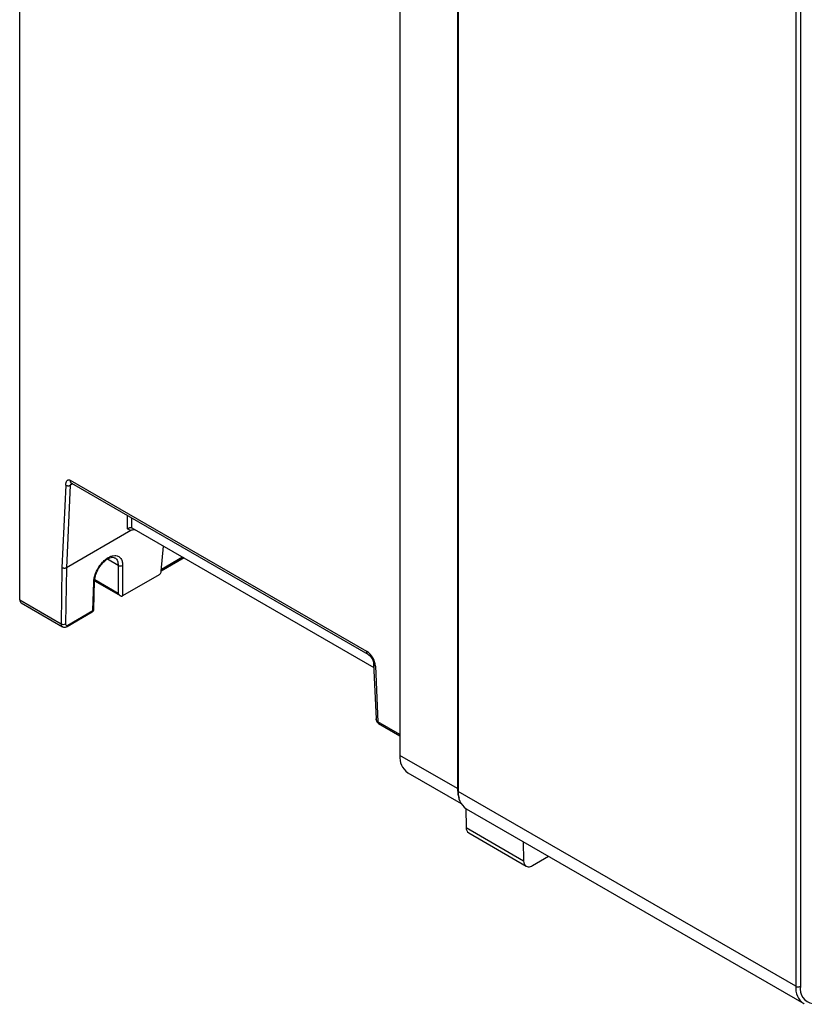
# Model space of a CAD drawing. Header units: inches. Extents: x -257 to -77, y 218 to 441.
# Tile 1 of 16: x -257 to -170, y 219 to 328. Entities that reach past the tile are written whole.
import ezdxf

# ---------------------------------------------------------------- set-up
doc = ezdxf.new("R2010")
doc.units = ezdxf.units.IN
doc.header["$MEASUREMENT"] = 0

# ---------------------------------------------------------------- blocks, each defined once
blk = doc.blocks.new('block 40')
at = {"color": 7, "lineweight": 25}
blk.add_lwpolyline([(-207.54, 240.36), (-169.93, 218.64)], dxfattribs=at)
blk = doc.blocks.new('block 91')
at = {"color": 7, "lineweight": 25}
blk.add_lwpolyline([(-214.04, 244.37), (-208.11, 240.94)], dxfattribs=at)
blk = doc.blocks.new('block 95')
at = {"color": 7, "lineweight": 25}
blk.add_open_spline([(-218.49, 257.58), (-218.46, 257.56), (-218.43, 257.54), (-218.4, 257.51), (-218.35, 257.48), (-218.3, 257.43), (-218.25, 257.38), (-218.19, 257.32), (-218.14, 257.25), (-218.09, 257.17), (-218.04, 257.09), (-217.99, 257.01), (-217.95, 256.92), (-217.92, 256.83), (-217.89, 256.75), (-217.87, 256.67), (-217.86, 256.61), (-217.85, 256.55), (-217.85, 256.5)], degree=3, knots=[0, 0, 0, 0, 1, 1, 1, 2, 2, 2, 3, 3, 3, 4, 4, 4, 5, 5, 5, 6, 6, 6, 6], dxfattribs=at)
blk = doc.blocks.new('block 96')
at = {"color": 7, "lineweight": 25}
blk.add_lwpolyline([(-217.85, 256.5), (-217.57, 250.36)], dxfattribs=at)
blk = doc.blocks.new('block 98')
at = {"color": 7, "lineweight": 25}
blk.add_lwpolyline([(-217.29, 249.86), (-214.91, 248.49)], dxfattribs=at)
blk = doc.blocks.new('block 99')
at = {"color": 7, "lineweight": 25}
blk.add_lwpolyline([(-251.51, 276.64), (-218.49, 257.58)], dxfattribs=at)
blk = doc.blocks.new('block 105')
at = {"color": 7, "lineweight": 25}
blk.add_open_spline([(-217.58, 250.36), (-217.57, 250.32), (-217.57, 250.28), (-217.56, 250.24), (-217.55, 250.19), (-217.53, 250.14), (-217.51, 250.1), (-217.49, 250.06), (-217.47, 250.01), (-217.43, 249.97), (-217.4, 249.93), (-217.35, 249.9), (-217.31, 249.87)], degree=3, knots=[0, 0, 0, 0, 1, 1, 1, 2, 2, 2, 3, 3, 3, 4, 4, 4, 4], dxfattribs=at)
blk = doc.blocks.new('block 106')
at = {"color": 7, "lineweight": 25}
blk.add_open_spline([(-217.32, 249.88), (-217.32, 249.88), (-217.31, 249.87), (-217.31, 249.87), (-217.3, 249.87), (-217.3, 249.86), (-217.29, 249.86)], degree=3, knots=[0, 0, 0, 0, 1, 1, 1, 2, 2, 2, 2], dxfattribs=at)
blk = doc.blocks.new('block 107')
at = {"color": 7, "lineweight": 25}
blk.add_lwpolyline([(-207.25, 237.65), (-200.85, 233.95)], dxfattribs=at)
blk = doc.blocks.new('block 112')
at = {"color": 7, "lineweight": 25}
blk.add_lwpolyline([(-251.51, 276.61), (-251.5, 276.64)], dxfattribs=at)
blk = doc.blocks.new('block 114')
at = {"color": 7, "lineweight": 25}
blk.add_open_spline([(-248.93, 265.75), (-248.92, 265.87), (-248.91, 265.99), (-248.88, 266.11), (-248.86, 266.23), (-248.83, 266.35), (-248.79, 266.47), (-248.72, 266.69), (-248.62, 266.91), (-248.49, 267.11), (-248.39, 267.29), (-248.27, 267.46), (-248.14, 267.61), (-248.04, 267.73), (-247.93, 267.85), (-247.81, 267.94), (-247.72, 268.03), (-247.62, 268.1), (-247.53, 268.16), (-247.42, 268.22), (-247.32, 268.27), (-247.23, 268.31), (-247.12, 268.35), (-247.02, 268.37), (-246.93, 268.37), (-246.84, 268.37), (-246.76, 268.34), (-246.68, 268.31)], degree=3, knots=[0, 0, 0, 0, 1, 1, 1, 2, 2, 2, 3, 3, 3, 4, 4, 4, 5, 5, 5, 6, 6, 6, 7, 7, 7, 8, 8, 8, 9, 9, 9, 9], dxfattribs=at)
blk = doc.blocks.new('block 115')
at = {"color": 7, "lineweight": 25}
blk.add_open_spline([(-252.53, 260.65), (-252.49, 260.63), (-252.45, 260.61), (-252.4, 260.6), (-252.36, 260.59), (-252.31, 260.58), (-252.27, 260.59), (-252.22, 260.59), (-252.17, 260.59), (-252.12, 260.61), (-252.08, 260.62), (-252.04, 260.64), (-251.99, 260.67)], degree=3, knots=[0, 0, 0, 0, 1, 1, 1, 2, 2, 2, 3, 3, 3, 4, 4, 4, 4], dxfattribs=at)
blk = doc.blocks.new('block 116')
at = {"color": 7, "lineweight": 25}
blk.add_lwpolyline([(-257.12, 263.3), (-252.5, 260.63)], dxfattribs=at)
blk = doc.blocks.new('block 117')
at = {"color": 7, "lineweight": 25}
blk.add_lwpolyline([(-252, 260.66), (-249.2, 262.28)], dxfattribs=at)
blk = doc.blocks.new('block 118')
at = {"color": 7, "lineweight": 25}
blk.add_lwpolyline([(-249.02, 262.57), (-248.93, 265.75)], dxfattribs=at)
blk = doc.blocks.new('block 119')
at = {"color": 7, "lineweight": 25}
blk.add_open_spline([(-249.2, 262.28), (-249.09, 262.34), (-249.03, 262.45), (-249.02, 262.57)], degree=3, dxfattribs=at)
blk = doc.blocks.new('block 122')
at = {"color": 7, "lineweight": 25}
blk.add_lwpolyline([(-248.93, 265.75), (-246.07, 264.1)], dxfattribs=at)
blk = doc.blocks.new('block 170')
at = {"color": 7, "lineweight": 25}
blk.add_open_spline([(-170.3, 220.57), (-170.45, 219.65), (-169.83, 218.79), (-168.91, 218.64), (-168.44, 218.56), (-167.95, 218.69), (-167.58, 218.99)], degree=3, knots=[0, 0, 0, 0, 1, 1, 1, 2, 2, 2, 2], dxfattribs=at)
blk = doc.blocks.new('block 171')
at = {"color": 7, "lineweight": 25}
blk.add_lwpolyline([(-170.3, 329.74), (-170.3, 220.57)], dxfattribs=at)
blk = doc.blocks.new('block 203')
at = {"color": 7, "lineweight": 25}
blk.add_open_spline([(-170.8, 220.57), (-170.64, 220.49), (-170.46, 220.49), (-170.3, 220.57)], degree=3, dxfattribs=at)
blk = doc.blocks.new('block 204')
at = {"color": 7, "lineweight": 25}
blk.add_lwpolyline([(-170.8, 329.74), (-170.8, 220.57)], dxfattribs=at)
blk = doc.blocks.new('block 211')
at = {"color": 7, "lineweight": 25}
blk.add_lwpolyline([(-170.8, 220.57), (-208.41, 242.28)], dxfattribs=at)
blk = doc.blocks.new('block 212')
at = {"color": 7, "lineweight": 25}
blk.add_lwpolyline([(-208.41, 351.45), (-208.41, 242.28)], dxfattribs=at)
blk = doc.blocks.new('block 245')
at = {"color": 7, "lineweight": 25}
blk.add_lwpolyline([(-200.15, 234.02), (-198.36, 235.06)], dxfattribs=at)
blk = doc.blocks.new('block 246')
at = {"color": 7, "lineweight": 25}
blk.add_open_spline([(-201.14, 234.56), (-201.18, 234.23), (-200.94, 233.93), (-200.61, 233.89), (-200.45, 233.87), (-200.28, 233.91), (-200.15, 234.02)], degree=3, knots=[0, 0, 0, 0, 1, 1, 1, 2, 2, 2, 2], dxfattribs=at)
blk = doc.blocks.new('block 247')
at = {"color": 7, "lineweight": 25}
blk.add_lwpolyline([(-201.19, 236.69), (-201.14, 234.56)], dxfattribs=at)
blk = doc.blocks.new('block 248')
at = {"color": 7, "lineweight": 25}
blk.add_lwpolyline([(-208.51, 242.6), (-208.46, 241.98), (-208.33, 241.52)], dxfattribs=at)
blk = doc.blocks.new('block 249')
at = {"color": 7, "lineweight": 25}
blk.add_lwpolyline([(-208.51, 351.54), (-208.51, 242.6)], dxfattribs=at)
blk = doc.blocks.new('block 268')
at = {"color": 7, "lineweight": 25}
blk.add_lwpolyline([(-208.51, 242.6), (-214.91, 246.29)], dxfattribs=at)
blk = doc.blocks.new('block 269')
at = {"color": 7, "lineweight": 25}
blk.add_lwpolyline([(-214.91, 350.11), (-214.91, 246.29)], dxfattribs=at)
blk = doc.blocks.new('block 285')
at = {"color": 7, "lineweight": 25}
blk.add_lwpolyline([(-217.64, 256.24), (-217.37, 250.02)], dxfattribs=at)
blk = doc.blocks.new('block 286')
at = {"color": 7, "lineweight": 25}
blk.add_open_spline([(-217.64, 256.24), (-217.69, 256.92), (-218.06, 257.53), (-218.63, 257.9)], degree=3, dxfattribs=at)
blk = doc.blocks.new('block 287')
at = {"color": 7, "lineweight": 25}
blk.add_lwpolyline([(-251.64, 276.95), (-218.63, 257.9)], dxfattribs=at)
blk = doc.blocks.new('block 288')
at = {"color": 7, "lineweight": 25}
blk.add_open_spline([(-252.14, 276.41), (-252.14, 276.46), (-252.13, 276.5), (-252.13, 276.55), (-252.13, 276.59), (-252.12, 276.63), (-252.11, 276.67), (-252.1, 276.71), (-252.09, 276.75), (-252.08, 276.78), (-252.06, 276.82), (-252.05, 276.85), (-252.03, 276.88), (-252.01, 276.9), (-251.98, 276.93), (-251.96, 276.95), (-251.93, 276.97), (-251.9, 276.98), (-251.87, 276.99), (-251.85, 277), (-251.82, 277), (-251.8, 277), (-251.77, 277), (-251.75, 277), (-251.72, 276.99), (-251.7, 276.98), (-251.67, 276.97), (-251.64, 276.95)], degree=3, knots=[0, 0, 0, 0, 1, 1, 1, 2, 2, 2, 3, 3, 3, 4, 4, 4, 5, 5, 5, 6, 6, 6, 7, 7, 7, 8, 8, 8, 9, 9, 9, 9], dxfattribs=at)
blk = doc.blocks.new('block 289')
at = {"color": 7, "lineweight": 25}
blk.add_lwpolyline([(-252.14, 276.41), (-252.57, 267.21)], dxfattribs=at)
blk = doc.blocks.new('block 290')
at = {"color": 7, "lineweight": 25}
blk.add_lwpolyline([(-252.57, 267.21), (-252.66, 260.97)], dxfattribs=at)
blk = doc.blocks.new('block 291')
at = {"color": 7, "lineweight": 25}
blk.add_lwpolyline([(-257.27, 263.63), (-252.66, 260.97)], dxfattribs=at)
blk = doc.blocks.new('block 292')
at = {"color": 7, "lineweight": 25}
blk.add_lwpolyline([(-257.27, 263.63), (-257.27, 389.37)], dxfattribs=at)
blk = doc.blocks.new('block 831')
at = {"color": 7, "lineweight": 25}
blk.add_lwpolyline([(-169.93, 218.64), (-169.87, 218.61)], dxfattribs=at)
blk = doc.blocks.new('block 834')
at = {"color": 7, "lineweight": 25}
blk.add_open_spline([(-208.41, 242.28), (-208.5, 241.53), (-208.16, 240.79), (-207.54, 240.36)], degree=3, dxfattribs=at)
blk = doc.blocks.new('block 1122')
at = {"color": 7, "lineweight": 25}
blk.add_open_spline([(-214.91, 246.29), (-215.01, 245.54), (-214.67, 244.8), (-214.04, 244.37)], degree=3, dxfattribs=at)
blk = doc.blocks.new('block 1134')
at = {"color": 7, "lineweight": 25}
blk.add_open_spline([(-217.37, 250.02), (-217.38, 250.03), (-217.38, 250.03), (-217.39, 250.04)], degree=3, dxfattribs=at)
blk = doc.blocks.new('block 1135')
at = {"color": 7, "lineweight": 25}
blk.add_open_spline([(-251.5, 276.63), (-251.55, 276.64), (-251.58, 276.7), (-251.61, 276.76), (-251.63, 276.82), (-251.63, 276.89), (-251.64, 276.95)], degree=3, knots=[0, 0, 0, 0, 1, 1, 1, 2, 2, 2, 2], dxfattribs=at)
blk = doc.blocks.new('block 1136')
at = {"color": 7, "lineweight": 25}
blk.add_lwpolyline([(-207.54, 238.26), (-201.14, 234.56)], dxfattribs=at)
blk = doc.blocks.new('block 1137')
at = {"color": 7, "lineweight": 25}
blk.add_lwpolyline([(-207.59, 240.39), (-207.54, 238.26)], dxfattribs=at)
blk = doc.blocks.new('block 1139')
at = {"color": 7, "lineweight": 25}
blk.add_lwpolyline([(-244.77, 271.65), (-217.83, 256.09)], dxfattribs=at)
blk = doc.blocks.new('block 1140')
at = {"color": 7, "lineweight": 25}
blk.add_lwpolyline([(-244.77, 271.65), (-244.77, 272.75)], dxfattribs=at)
blk = doc.blocks.new('block 1148')
at = {"color": 7, "lineweight": 25}
blk.add_open_spline([(-207.54, 238.26), (-207.56, 238.02), (-207.45, 237.78), (-207.25, 237.65)], degree=3, dxfattribs=at)
blk = doc.blocks.new('block 1163')
at = {"color": 7, "lineweight": 25}
blk.add_open_spline([(-251.64, 276.4), (-251.64, 276.42), (-251.63, 276.44), (-251.62, 276.46), (-251.61, 276.49), (-251.59, 276.51), (-251.57, 276.53), (-251.54, 276.56), (-251.5, 276.58), (-251.46, 276.6)], degree=3, knots=[0, 0, 0, 0, 1, 1, 1, 2, 2, 2, 3, 3, 3, 3], dxfattribs=at)
blk = doc.blocks.new('block 1164')
at = {"color": 7, "lineweight": 25}
blk.add_open_spline([(-252.14, 276.41), (-252.13, 276.4), (-252.11, 276.4), (-252.1, 276.39), (-252.09, 276.39), (-252.08, 276.38), (-252.06, 276.37), (-252.05, 276.37), (-252.04, 276.37), (-252.02, 276.36), (-252, 276.36), (-251.98, 276.35), (-251.96, 276.35), (-251.93, 276.34), (-251.91, 276.34), (-251.89, 276.34), (-251.84, 276.34), (-251.8, 276.34), (-251.76, 276.35), (-251.74, 276.36), (-251.72, 276.36), (-251.7, 276.37), (-251.68, 276.38), (-251.66, 276.39), (-251.64, 276.4)], degree=3, knots=[0, 0, 0, 0, 1, 1, 1, 2, 2, 2, 3, 3, 3, 4, 4, 4, 5, 5, 5, 6, 6, 6, 7, 7, 7, 8, 8, 8, 8], dxfattribs=at)
blk = doc.blocks.new('block 1165')
at = {"color": 7, "lineweight": 25}
blk.add_lwpolyline([(-251.64, 276.4), (-252.07, 267.2)], dxfattribs=at)
blk = doc.blocks.new('block 1166')
at = {"color": 7, "lineweight": 25}
blk.add_open_spline([(-252.07, 267.2), (-252.08, 267.19), (-252.09, 267.19), (-252.11, 267.18), (-252.12, 267.17), (-252.13, 267.17), (-252.15, 267.17), (-252.16, 267.16), (-252.18, 267.16), (-252.2, 267.15), (-252.21, 267.15), (-252.23, 267.15), (-252.25, 267.14), (-252.27, 267.14), (-252.29, 267.14), (-252.31, 267.14), (-252.33, 267.14), (-252.36, 267.14), (-252.38, 267.15), (-252.4, 267.15), (-252.42, 267.15), (-252.44, 267.16), (-252.47, 267.16), (-252.49, 267.17), (-252.51, 267.18), (-252.53, 267.19), (-252.55, 267.2), (-252.57, 267.21)], degree=3, knots=[0, 0, 0, 0, 1, 1, 1, 2, 2, 2, 3, 3, 3, 4, 4, 4, 5, 5, 5, 6, 6, 6, 7, 7, 7, 8, 8, 8, 9, 9, 9, 9], dxfattribs=at)
blk = doc.blocks.new('block 1167')
at = {"color": 7, "lineweight": 25}
blk.add_open_spline([(-244.89, 271.34), (-245.01, 271.41), (-245.14, 271.47), (-245.26, 271.54)], degree=3, dxfattribs=at)
blk = doc.blocks.new('block 1168')
at = {"color": 7, "lineweight": 25}
blk.add_lwpolyline([(-244.89, 271.34), (-252.07, 267.2)], dxfattribs=at)
blk = doc.blocks.new('block 1172')
at = {"color": 7, "lineweight": 25}
blk.add_open_spline([(-245.26, 271.54), (-245.25, 271.55), (-245.23, 271.56), (-245.22, 271.57), (-245.21, 271.58), (-245.19, 271.59), (-245.18, 271.6), (-245.17, 271.61), (-245.15, 271.62), (-245.14, 271.63), (-245.13, 271.63), (-245.11, 271.64), (-245.1, 271.65), (-245.09, 271.65), (-245.08, 271.66), (-245.07, 271.66), (-245.05, 271.67), (-245.04, 271.67), (-245.03, 271.67), (-245.02, 271.67), (-245.01, 271.68), (-245, 271.68), (-244.98, 271.68), (-244.95, 271.69), (-244.93, 271.69), (-244.9, 271.69), (-244.87, 271.68), (-244.85, 271.68), (-244.82, 271.67), (-244.79, 271.66), (-244.77, 271.65)], degree=3, knots=[0, 0, 0, 0, 1, 1, 1, 2, 2, 2, 3, 3, 3, 4, 4, 4, 5, 5, 5, 6, 6, 6, 7, 7, 7, 8, 8, 8, 9, 9, 9, 10, 10, 10, 10], dxfattribs=at)
blk = doc.blocks.new('block 1173')
at = {"color": 7, "lineweight": 25}
blk.add_lwpolyline([(-252.07, 267.2), (-252.17, 260.96)], dxfattribs=at)
blk = doc.blocks.new('block 1174')
at = {"color": 7, "lineweight": 25}
blk.add_open_spline([(-252.66, 260.97), (-252.51, 260.88), (-252.32, 260.88), (-252.17, 260.96)], degree=3, dxfattribs=at)
blk = doc.blocks.new('block 1175')
at = {"color": 7, "lineweight": 25}
blk.add_lwpolyline([(-251.92, 260.82), (-249.12, 262.44)], dxfattribs=at)
blk = doc.blocks.new('block 1176')
at = {"color": 7, "lineweight": 25}
blk.add_open_spline([(-252.17, 260.96), (-252.17, 260.93), (-252.16, 260.91), (-252.16, 260.88), (-252.15, 260.86), (-252.14, 260.84), (-252.12, 260.82), (-252.1, 260.8), (-252.08, 260.79), (-252.05, 260.79), (-252.01, 260.78), (-251.97, 260.79), (-251.92, 260.82)], degree=3, knots=[0, 0, 0, 0, 1, 1, 1, 2, 2, 2, 3, 3, 3, 4, 4, 4, 4], dxfattribs=at)
blk = doc.blocks.new('block 1177')
at = {"color": 7, "lineweight": 25}
blk.add_lwpolyline([(-241.51, 266.81), (-241.26, 269.62)], dxfattribs=at)
blk = doc.blocks.new('block 1178')
at = {"color": 7, "lineweight": 25}
blk.add_open_spline([(-241.76, 266.41), (-241.75, 266.42), (-241.73, 266.43), (-241.72, 266.44), (-241.71, 266.44), (-241.7, 266.45), (-241.69, 266.47), (-241.68, 266.48), (-241.66, 266.49), (-241.65, 266.5), (-241.64, 266.51), (-241.63, 266.52), (-241.62, 266.54), (-241.61, 266.55), (-241.6, 266.57), (-241.59, 266.58), (-241.57, 266.62), (-241.55, 266.66), (-241.53, 266.7), (-241.52, 266.74), (-241.52, 266.77), (-241.51, 266.81)], degree=3, knots=[0, 0, 0, 0, 1, 1, 1, 2, 2, 2, 3, 3, 3, 4, 4, 4, 5, 5, 5, 6, 6, 6, 7, 7, 7, 7], dxfattribs=at)
blk = doc.blocks.new('block 1179')
at = {"color": 7, "lineweight": 25}
blk.add_lwpolyline([(-241.76, 266.41), (-245.81, 264.07)], dxfattribs=at)
blk = doc.blocks.new('block 1180')
at = {"color": 7, "lineweight": 25}
blk.add_lwpolyline([(-245.81, 267.47), (-245.81, 264.07)], dxfattribs=at)
blk = doc.blocks.new('block 1181')
at = {"color": 7, "lineweight": 25}
blk.add_open_spline([(-249.03, 265.61), (-249.02, 265.77), (-249, 265.92), (-248.97, 266.08), (-248.93, 266.24), (-248.88, 266.4), (-248.82, 266.57), (-248.69, 266.9), (-248.51, 267.23), (-248.3, 267.51), (-248.19, 267.66), (-248.08, 267.79), (-247.95, 267.91), (-247.83, 268.03), (-247.71, 268.14), (-247.58, 268.23), (-247.45, 268.32), (-247.32, 268.39), (-247.2, 268.45), (-247.08, 268.5), (-246.96, 268.54), (-246.85, 268.55), (-246.64, 268.59), (-246.46, 268.56), (-246.33, 268.5), (-246.19, 268.44), (-246.08, 268.34), (-246.01, 268.23), (-245.93, 268.11), (-245.88, 267.99), (-245.85, 267.86), (-245.82, 267.73), (-245.81, 267.6), (-245.81, 267.47)], degree=3, knots=[0, 0, 0, 0, 1, 1, 1, 2, 2, 2, 3, 3, 3, 4, 4, 4, 5, 5, 5, 6, 6, 6, 7, 7, 7, 8, 8, 8, 9, 9, 9, 10, 10, 10, 11, 11, 11, 11], dxfattribs=at)
blk = doc.blocks.new('block 1182')
at = {"color": 7, "lineweight": 25}
blk.add_lwpolyline([(-249.12, 262.44), (-249.03, 265.61)], dxfattribs=at)
blk = doc.blocks.new('block 1183')
at = {"color": 7, "lineweight": 25}
blk.add_open_spline([(-246.31, 267.47), (-246.15, 267.39), (-245.97, 267.39), (-245.81, 267.47)], degree=3, dxfattribs=at)
blk = doc.blocks.new('block 1184')
at = {"color": 7, "lineweight": 25}
blk.add_open_spline([(-257.27, 263.63), (-257.28, 263.5), (-257.23, 263.38), (-257.12, 263.3)], degree=3, dxfattribs=at)
blk = doc.blocks.new('block 1185')
at = {"color": 7, "lineweight": 25}
blk.add_open_spline([(-244.42, 271.44), (-244.42, 271.44), (-244.42, 271.44), (-244.42, 271.44), (-244.45, 271.45), (-244.47, 271.45), (-244.5, 271.45), (-244.52, 271.45), (-244.55, 271.45), (-244.58, 271.45), (-244.63, 271.44), (-244.69, 271.43), (-244.74, 271.41), (-244.79, 271.39), (-244.84, 271.37), (-244.89, 271.34)], degree=3, knots=[0, 0, 0, 0, 1, 1, 1, 2, 2, 2, 3, 3, 3, 4, 4, 4, 5, 5, 5, 5], dxfattribs=at)
blk = doc.blocks.new('block 1186')
at = {"color": 7, "lineweight": 25}
blk.add_lwpolyline([(-246.31, 267.47), (-246.31, 264.35)], dxfattribs=at)
blk = doc.blocks.new('block 1187')
at = {"color": 7, "lineweight": 25}
blk.add_open_spline([(-246.31, 264.35), (-246.3, 264.33), (-246.29, 264.31), (-246.27, 264.3), (-246.26, 264.28), (-246.25, 264.27), (-246.24, 264.25), (-246.23, 264.24), (-246.22, 264.23), (-246.22, 264.22), (-246.21, 264.21), (-246.2, 264.2), (-246.19, 264.2), (-246.17, 264.17), (-246.15, 264.15), (-246.12, 264.13), (-246.1, 264.12), (-246.08, 264.1), (-246.06, 264.09), (-246.04, 264.08), (-246.01, 264.07), (-245.99, 264.06), (-245.97, 264.05), (-245.95, 264.05), (-245.92, 264.05), (-245.9, 264.05), (-245.88, 264.05), (-245.86, 264.05), (-245.85, 264.06), (-245.83, 264.06), (-245.81, 264.07)], degree=3, knots=[0, 0, 0, 0, 1, 1, 1, 2, 2, 2, 3, 3, 3, 4, 4, 4, 5, 5, 5, 6, 6, 6, 7, 7, 7, 8, 8, 8, 9, 9, 9, 10, 10, 10, 10], dxfattribs=at)
blk = doc.blocks.new('block 1189')
at = {"color": 7, "lineweight": 25}
blk.add_lwpolyline([(-239.07, 268.36), (-241.5, 266.96)], dxfattribs=at)
blk = doc.blocks.new('block 1190')
at = {"color": 7, "lineweight": 25}
blk.add_lwpolyline([(-238.97, 268.3), (-241.51, 266.84)], dxfattribs=at)
blk = doc.blocks.new('block 1299')
at = {"color": 253, "lineweight": 25}
blk.add_lwpolyline([(-214.91, 248.61), (-217.37, 250.02)], dxfattribs=at)
blk = doc.blocks.new('block 1368')
at = {"color": 253, "lineweight": 25}
blk.add_open_spline([(-170.8, 220.57), (-170.89, 219.81), (-170.56, 219.07), (-169.93, 218.64)], degree=3, dxfattribs=at)
blk = doc.blocks.new('block 1413')
at = {"color": 253, "lineweight": 25}
blk.add_open_spline([(-217.85, 256.49), (-217.83, 256.38), (-217.75, 256.28), (-217.64, 256.24)], degree=3, dxfattribs=at)
blk = doc.blocks.new('block 1414')
at = {"color": 253, "lineweight": 25}
blk.add_open_spline([(-218.63, 257.9), (-218.64, 257.77), (-218.59, 257.65), (-218.49, 257.58)], degree=3, dxfattribs=at)
blk = doc.blocks.new('block 1415')
at = {"color": 253, "lineweight": 25}
blk.add_open_spline([(-217.39, 250.04), (-217.42, 250.06), (-217.45, 250.08), (-217.47, 250.1), (-217.5, 250.12), (-217.52, 250.15), (-217.53, 250.18), (-217.56, 250.24), (-217.56, 250.3), (-217.57, 250.36)], degree=3, knots=[0, 0, 0, 0, 1, 1, 1, 2, 2, 2, 3, 3, 3, 3], dxfattribs=at)
blk = doc.blocks.new('block 1416')
at = {"color": 253, "lineweight": 25}
blk.add_open_spline([(-217.37, 250.02), (-217.37, 249.96), (-217.35, 249.9), (-217.29, 249.86)], degree=3, dxfattribs=at)
blk = doc.blocks.new('block 1421')
at = {"color": 253, "lineweight": 25}
blk.add_open_spline([(-217.39, 250.04), (-217.4, 249.97), (-217.37, 249.91), (-217.32, 249.88)], degree=3, dxfattribs=at)
blk = doc.blocks.new('block 1428')
at = {"color": 253, "lineweight": 25}
blk.add_lwpolyline([(-251.37, 276.56), (-251.64, 276.4)], dxfattribs=at)
blk = doc.blocks.new('block 1429')
at = {"color": 253, "lineweight": 25}
blk.add_lwpolyline([(-245.26, 271.54), (-245.26, 273.03)], dxfattribs=at)
blk = doc.blocks.new('block 1431')
at = {"color": 253, "lineweight": 25}
blk.add_open_spline([(-246.76, 268.33), (-246.71, 268.31), (-246.66, 268.29), (-246.62, 268.27), (-246.52, 268.21), (-246.44, 268.1), (-246.4, 267.97), (-246.34, 267.82), (-246.33, 267.65), (-246.31, 267.47)], degree=3, knots=[0, 0, 0, 0, 1, 1, 1, 2, 2, 2, 3, 3, 3, 3], dxfattribs=at)
blk = doc.blocks.new('block 1432')
at = {"color": 253, "lineweight": 25}
blk.add_open_spline([(-249.03, 265.61), (-248.97, 265.64), (-248.93, 265.69), (-248.93, 265.75)], degree=3, dxfattribs=at)
blk = doc.blocks.new('block 1433')
at = {"color": 253, "lineweight": 25}
blk.add_lwpolyline([(-246.31, 267.47), (-247.51, 268.16)], dxfattribs=at)
blk = doc.blocks.new('block 1434')
at = {"color": 253, "lineweight": 25}
blk.add_open_spline([(-251.99, 260.67), (-251.95, 260.7), (-251.92, 260.76), (-251.92, 260.82)], degree=3, dxfattribs=at)
blk = doc.blocks.new('block 1435')
at = {"color": 253, "lineweight": 25}
blk.add_open_spline([(-252.66, 260.97), (-252.66, 260.92), (-252.66, 260.88), (-252.65, 260.84), (-252.64, 260.8), (-252.63, 260.77), (-252.61, 260.74), (-252.59, 260.71), (-252.57, 260.69), (-252.55, 260.67), (-252.54, 260.66), (-252.53, 260.65), (-252.51, 260.65)], degree=3, knots=[0, 0, 0, 0, 1, 1, 1, 2, 2, 2, 3, 3, 3, 4, 4, 4, 4], dxfattribs=at)
blk = doc.blocks.new('block 1436')
at = {"color": 253, "lineweight": 25}
blk.add_open_spline([(-249.2, 262.28), (-249.15, 262.32), (-249.12, 262.37), (-249.12, 262.44)], degree=3, dxfattribs=at)
blk = doc.blocks.new('block 1437')
at = {"color": 253, "lineweight": 25}
blk.add_open_spline([(-249.12, 262.44), (-249.07, 262.46), (-249.03, 262.51), (-249.02, 262.57)], degree=3, dxfattribs=at)
blk = doc.blocks.new('block 1438')
at = {"color": 253, "lineweight": 25}
blk.add_lwpolyline([(-246.31, 264.35), (-248.91, 265.85)], dxfattribs=at)
blk = doc.blocks.new('block 1440')
at = {"color": 253, "lineweight": 25}
blk.add_lwpolyline([(-241.49, 267.06), (-239.16, 268.41)], dxfattribs=at)

msp = doc.modelspace()

# ---------------------------------------------------------------- block references
for name in ['block 292', 'block 249', 'block 212', 'block 269', 'block 204', 'block 171', 'block 288', 'block 287', 'block 1135', 'block 1163', 'block 1428', 'block 99', 'block 112', 'block 289', 'block 1164', 'block 1165', 'block 1429', 'block 1140', 'block 1168', 'block 1172', 'block 1167', 'block 1185', 'block 1139', 'block 1177', 'block 1181', 'block 114', 'block 1433', 'block 1431', 'block 1190', 'block 1189', 'block 1440', 'block 290', 'block 1166', 'block 1173', 'block 1183', 'block 1186', 'block 1180', 'block 1178', 'block 1182', 'block 1432', 'block 118', 'block 122', 'block 1438', 'block 1179', 'block 1184', 'block 291', 'block 1187', 'block 116', 'block 117', 'block 1175', 'block 119', 'block 1436', 'block 1437', 'block 1174', 'block 1435', 'block 115', 'block 1176', 'block 1434', 'block 1414', 'block 286', 'block 95', 'block 96', 'block 1413', 'block 285', 'block 105', 'block 1415', 'block 1421', 'block 1134', 'block 1299', 'block 1416', 'block 106', 'block 98', 'block 1122', 'block 268', 'block 91', 'block 248', 'block 834', 'block 211', 'block 1137', 'block 40', 'block 1148', 'block 1136', 'block 107', 'block 247', 'block 245', 'block 246', 'block 1368', 'block 203', 'block 170', 'block 831']:
    msp.add_blockref(name, (0, 0))

doc.saveas('drawing.dxf')
